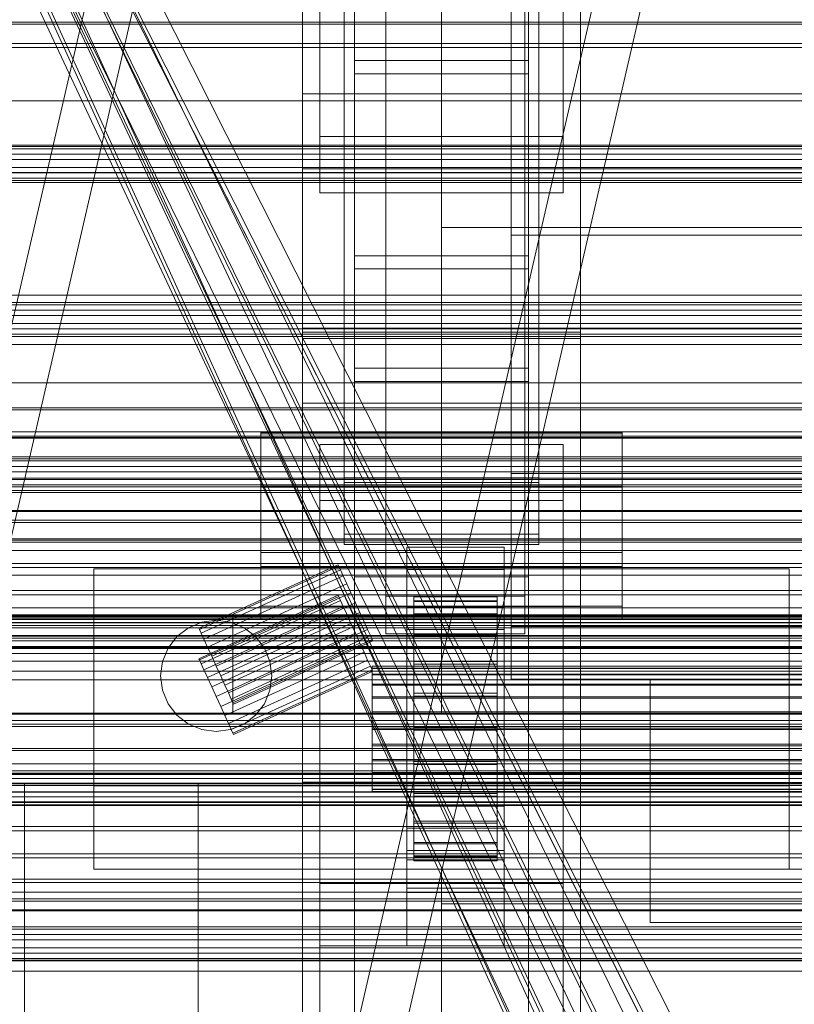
# Model space of a CAD drawing. Header units: millimetres. Extents: x -4738 to 65662, y -68080 to 6847.
# Tile 191 of 256: x -491 to -379, y -34792 to -34650. Entities that reach past the tile are written whole.
import ezdxf

# ---------------------------------------------------------------- set-up
doc = ezdxf.new("R2010")
doc.units = ezdxf.units.MM
for name, color, linetype, lineweight in [('COTAS_O', 1, 'Continuous', 0), ('frontal_briquetadora', 7, 'Continuous', 0), ('frontal_C01', 7, 'Continuous', 0), ('frontal_C02', 7, 'Continuous', 0), ('frontal_C03', 7, 'Continuous', 0), ('frontal_mezcladora', 7, 'Continuous', 0), ('frontal_secador', 7, 'Continuous', 0), ('frontal_tolva-C01', 7, 'Continuous', 0)]:
    doc.layers.add(name, color=color, linetype=linetype, lineweight=lineweight)
doc.dimstyles.new('R19_100', dxfattribs={"dimtxt": 250, "dimasz": 150, "dimexe": 150, "dimexo": 80, "dimgap": 100, "dimtad": 1, "dimtih": 1, "dimtoh": 1, "dimdsep": 46, "dimcen": 0.09, "dimadec": 0, "dimazin": 0, "dimtfac": 1, "dimtdec": 4, "dimtofl": 0, "dimtmove": 0, "dimatfit": 3, "dimfxl": 1, "dimtolj": 1, "dimtzin": 0, "dimarcsym": 0})

# ---------------------------------------------------------------- blocks, each defined once
blk = doc.blocks.new('DIM_R31_51')
at = {"layer": 'COTAS_O'}
for p, q in [((-650, -33700), (50, -33700)), ((50, -33700), (5, -33850)), ((50, -34900), (50, -33700)), ((50, -33700), (95, -33850)), ((50, -34900), (5, -34750)), ((50, -34900), (95, -34750)), ((-650, -34900), (50, -34900))]:
    blk.add_line(p, q, dxfattribs=at)
blk.add_text('1200 O', height=250, rotation=90, dxfattribs=at).set_placement((-50, -34300))
blk = doc.blocks.new('DIM_R31_52')
at = {"layer": 'COTAS_O'}
for p, q in [((-650, -34200), (-500, -34155)), ((650, -34200), (500, -34155)), ((-650, -34900), (-650, -34200)), ((-650, -34200), (650, -34200)), ((-650, -34200), (-500, -34245)), ((650, -34200), (500, -34245)), ((650, -34900), (650, -34200))]:
    blk.add_line(p, q, dxfattribs=at)
blk.add_text('1300 O', height=250, dxfattribs=at).set_placement((0, -34100))

msp = doc.modelspace()

# ---------------------------------------------------------------- linework, layer by layer
at = {"layer": 'frontal_briquetadora'}
for p, q in [((-430, -34680), (-430, -33820)), ((-430, -34680), (-430, -34260)), ((-430, -34680), (-430, -34305)), ((-430, -34471), (-430, -34680)), ((-430, -34496), (-430, -34680)), ((-430, -34680), (-223.45, -34680)), ((-430, -34680), (-210, -34680)), ((-430, -34680), (-320, -34680)), ((-430, -34736), (-430, -34680)), ((-1480, -34736), (-460, -34736)), ((-460, -34750), (-460, -34736)), ((-430, -34750), (-430, -34736)), ((-430, -34736), (-210, -34736)), ((-430, -34736), (-320, -34736)), ((-1330, -34750), (-460, -34750)), ((-460, -34750), (-430, -34750)), ((-430, -34750), (-210, -34750)), ((-430, -34750), (-320, -34750)), ((-490, -34940), (-490, -34760)), ((-490, -34760), (490, -34760)), ((-490, -34760), (340, -34760)), ((-490, -34760), (-320, -34760))]:
    msp.add_line(p, q, dxfattribs=at)
at = {"layer": 'frontal_C01'}
for p, q in [((-442.5, -34657.873), (-442.5, -34055.074)), ((-417.5, -34055.074), (-417.5, -34657.873)), ((-442.5, -34684.054), (-442.5, -34081.254)), ((-417.5, -34684.054), (-417.5, -34081.254)), ((-450, -34695.038), (-450, -34371.499)), ((-450, -34695.982), (-450, -34372.443)), ((-410, -34695.038), (-410, -34371.499)), ((-410, -34372.443), (-410, -34695.982)), ((-447.5, -34666.919), (-447.5, -34387.659)), ((-412.5, -34387.659), (-412.5, -34666.919)), ((-447.5, -34675.008), (-447.5, -34395.747)), ((-412.5, -34675.008), (-412.5, -34395.747)), ((-450, -34734.501), (-450, -34410.962)), ((-410, -34734.501), (-410, -34410.962)), ((-438, -34733.054), (-438, -34587.753)), ((-418, -34587.753), (-418, -34733.054)), ((-438, -34593.145), (-438, -34738.446)), ((-418, -34738.446), (-418, -34593.145)), ((-787.595, -35975), (-470, -34599.343)), ((-780.595, -35975), (-463, -34599.343)), ((-714.595, -35975), (-397, -34599.343)), ((-707.595, -35975), (-390, -34599.343)), ((-444, -34716.011), (-444, -34623.04)), ((-416, -34623.04), (-416, -34716.011)), ((-444, -34631.128), (-444, -34724.099)), ((-416, -34724.099), (-416, -34631.128)), ((-450, -34646.889), (-450, -34695.038)), ((-450, -34970.428), (-450, -34646.889)), ((-410, -34695.038), (-410, -34646.889)), ((-410, -34646.889), (-410, -34970.428)), ((-417.5, -34655.973), (-442.5, -34655.973)), ((-442.5, -34655.973), (-442.5, -34685.954)), ((-442.5, -34700.251), (-442.5, -34655.973)), ((-417.5, -34685.954), (-417.5, -34655.973)), ((-417.5, -34655.973), (-417.5, -34700.251)), ((-442.5, -34684.054), (-442.5, -34657.873)), ((-442.5, -34657.873), (-417.5, -34657.873)), ((-417.5, -34657.873), (-417.5, -34684.054)), ((-450, -34671.541), (-450, -34660.756)), ((-450, -34660.756), (450, -34660.756)), ((-450, -34694.46), (-450, -34660.756)), ((-412.5, -34666.919), (-447.5, -34666.919)), ((-447.5, -34666.919), (-447.5, -34675.008)), ((-412.5, -34675.008), (-412.5, -34666.919)), ((450, -34671.541), (-450, -34671.541)), ((-450, -34671.541), (-450, -34705.245)), ((-447.5, -34675.008), (-412.5, -34675.008)), ((-417.5, -34684.054), (-442.5, -34684.054)), ((-442.5, -34685.954), (-417.5, -34685.954)), ((-442.5, -34730.232), (-442.5, -34685.954)), ((-417.5, -34730.232), (-417.5, -34685.954)), ((450, -34694.46), (-450, -34694.46)), ((-450, -34694.46), (-450, -34705.245)), ((-450, -34695.038), (-410, -34695.038)), ((-450, -35018.576), (-450, -34695.038)), ((-410, -35018.576), (-410, -34695.038)), ((-410, -34695.982), (-450, -34695.982)), ((-450, -34695.982), (-450, -34734.501)), ((-450, -35019.521), (-450, -34695.982)), ((-410, -34734.501), (-410, -34695.982)), ((-410, -34695.982), (-410, -35019.521)), ((-442.5, -34730.232), (-442.5, -34700.251)), ((-442.5, -34700.251), (-417.5, -34700.251)), ((-417.5, -34700.251), (-417.5, -34730.232)), ((-417.5, -34702.151), (-442.5, -34702.151)), ((-442.5, -34702.151), (-442.5, -34728.332)), ((-442.5, -35304.951), (-442.5, -34702.151)), ((-417.5, -34728.332), (-417.5, -34702.151)), ((-417.5, -34702.151), (-417.5, -35304.951)), ((-450, -34705.245), (450, -34705.245)), ((-456, -34726.757), (-456, -34709.501)), ((-456, -34709.501), (-404, -34709.501)), ((-456, -34717.205), (-456, -34709.501)), ((-404, -34709.501), (-404, -34726.757)), ((-404, -34709.501), (-404, -34717.205)), ((-447.5, -34719.286), (-447.5, -34711.197)), ((-447.5, -34711.197), (-412.5, -34711.197)), ((-447.5, -34990.458), (-447.5, -34711.197)), ((-412.5, -34711.197), (-412.5, -34719.286)), ((-412.5, -34711.197), (-412.5, -34990.458)), ((-416, -34716.011), (-444, -34716.011)), ((-444, -34716.011), (-444, -34724.099)), ((-416, -34724.099), (-416, -34716.011)), ((-404, -34717.205), (-456, -34717.205)), ((-456, -34717.205), (-456, -34734.46)), ((-404, -34734.46), (-404, -34717.205)), ((-412.5, -34719.286), (-447.5, -34719.286)), ((-447.5, -34998.546), (-447.5, -34719.286)), ((-412.5, -34998.546), (-412.5, -34719.286)), ((-444, -34724.099), (-416, -34724.099)), ((-404, -34726.757), (-456, -34726.757)), ((-456, -34726.757), (-456, -34734.46)), ((-435, -34729.202), (-435, -34725.966)), ((-435, -34725.966), (-421, -34725.966)), ((-435, -34766.411), (-435, -34725.966)), ((-421, -34725.966), (-421, -34729.202)), ((-421, -34725.966), (-421, -34766.411)), ((-404, -34734.46), (-404, -34726.757)), ((-442.5, -34728.332), (-417.5, -34728.332)), ((-442.5, -35331.131), (-442.5, -34728.332)), ((-421, -34729.202), (-435, -34729.202)), ((-435, -34729.202), (-435, -34769.646)), ((-421, -34769.646), (-421, -34729.202)), ((-417.5, -35331.131), (-417.5, -34728.332)), ((-417.5, -34730.232), (-442.5, -34730.232)), ((-418, -34733.054), (-438, -34733.054)), ((-438, -34733.054), (-438, -34738.446)), ((-434, -34743.121), (-434, -34733.121)), ((-434, -34733.121), (-434, -34733.714)), ((-434, -34733.121), (-422, -34733.121)), ((-434, -34733.824), (-434, -34733.121)), ((-434, -34743.401), (-434, -34733.714)), ((-434, -34733.714), (-434, -34735.56)), ((-434, -34733.714), (-422, -34733.714)), ((-434, -34743.453), (-434, -34733.824)), ((-434, -34733.824), (-422, -34733.824)), ((-434, -34735.773), (-434, -34733.824)), ((-422, -34733.714), (-422, -34733.121)), ((-422, -34733.121), (-422, -34743.121)), ((-422, -34733.121), (-422, -34733.824)), ((-422, -34735.56), (-422, -34733.714)), ((-422, -34733.714), (-422, -34743.401)), ((-422, -34733.824), (-422, -34743.453)), ((-422, -34733.824), (-422, -34735.773)), ((-418, -34738.446), (-418, -34733.054)), ((-456, -34734.46), (-404, -34734.46)), ((-450, -34734.501), (-410, -34734.501)), ((-450, -35058.04), (-450, -34734.501)), ((-435, -34737.829), (-435, -34734.594)), ((-435, -34734.594), (-421, -34734.594)), ((-435, -34775.039), (-435, -34734.594)), ((-421, -34734.594), (-421, -34737.829)), ((-421, -34734.594), (-421, -34775.039)), ((-410, -35058.04), (-410, -34734.501)), ((-434, -34744.276), (-434, -34735.56)), ((-434, -34735.56), (-434, -34738.536)), ((-434, -34735.56), (-422, -34735.56)), ((-434, -34744.377), (-434, -34735.773)), ((-434, -34735.773), (-422, -34735.773)), ((-434, -34738.836), (-434, -34735.773)), ((-422, -34738.536), (-422, -34735.56)), ((-422, -34735.56), (-422, -34744.276)), ((-422, -34735.773), (-422, -34744.377)), ((-422, -34735.773), (-422, -34738.836)), ((-421, -34737.829), (-435, -34737.829)), ((-435, -34737.829), (-435, -34778.274)), ((-421, -34778.274), (-421, -34737.829)), ((-438, -34738.446), (-418, -34738.446)), ((-434, -34745.685), (-434, -34738.536)), ((-434, -34738.536), (-434, -34742.437)), ((-434, -34738.536), (-422, -34738.536)), ((-434, -34745.828), (-434, -34738.836)), ((-434, -34738.836), (-422, -34738.836)), ((-434, -34742.805), (-434, -34738.836)), ((-422, -34742.437), (-422, -34738.536)), ((-422, -34738.536), (-422, -34745.685)), ((-422, -34738.836), (-422, -34745.828)), ((-422, -34738.836), (-422, -34742.805)), ((-440, -34743.453), (-440, -34743.121)), ((-440, -34743.121), (-440, -34743.401)), ((-440, -34743.121), (440, -34743.121)), ((-440, -34743.401), (-440, -34744.276)), ((-440, -34743.401), (440, -34743.401)), ((-440, -34744.377), (-440, -34743.453)), ((-440, -34743.453), (440, -34743.453)), ((-434, -34747.533), (-434, -34742.437)), ((-434, -34742.437), (-434, -34746.997)), ((-434, -34742.437), (-422, -34742.437)), ((-434, -34747.708), (-434, -34742.805)), ((-434, -34742.805), (-422, -34742.805)), ((-434, -34747.408), (-434, -34742.805)), ((-434, -34743.401), (-434, -34743.121)), ((-422, -34743.121), (-434, -34743.121)), ((-434, -34743.121), (-434, -34743.453)), ((-434, -34744.276), (-434, -34743.401)), ((-422, -34743.401), (-434, -34743.401)), ((-422, -34743.453), (-434, -34743.453)), ((-434, -34743.453), (-434, -34744.377)), ((-422, -34746.997), (-422, -34742.437)), ((-422, -34742.437), (-422, -34747.533)), ((-422, -34742.805), (-422, -34747.708)), ((-422, -34742.805), (-422, -34747.408)), ((-422, -34743.121), (-422, -34743.401)), ((-422, -34743.453), (-422, -34743.121)), ((-422, -34743.401), (-422, -34744.276)), ((-422, -34744.377), (-422, -34743.453)), ((-440, -34744.276), (-440, -34745.685)), ((-440, -34744.276), (440, -34744.276)), ((-440, -34745.828), (-440, -34744.377)), ((-440, -34744.377), (440, -34744.377)), ((-434, -34745.685), (-434, -34744.276)), ((-422, -34744.276), (-434, -34744.276)), ((-422, -34744.377), (-434, -34744.377)), ((-434, -34744.377), (-434, -34745.828)), ((-422, -34744.276), (-422, -34745.685)), ((-422, -34745.828), (-422, -34744.377)), ((-440, -34745.685), (-440, -34747.533)), ((-440, -34745.685), (440, -34745.685)), ((-440, -34747.708), (-440, -34745.828)), ((-440, -34745.828), (440, -34745.828)), ((-434, -34747.533), (-434, -34745.685)), ((-422, -34745.685), (-434, -34745.685)), ((-422, -34745.828), (-434, -34745.828)), ((-434, -34745.828), (-434, -34747.708)), ((-422, -34745.685), (-422, -34747.533)), ((-422, -34747.708), (-422, -34745.828)), ((-440, -34747.533), (-440, -34749.694)), ((-440, -34747.533), (440, -34747.533)), ((-440, -34749.888), (-440, -34747.708)), ((-440, -34747.708), (440, -34747.708)), ((-434, -34746.997), (-434, -34749.694)), ((-422, -34746.997), (-434, -34746.997)), ((-434, -34746.997), (-434, -34751.907)), ((-434, -34749.888), (-434, -34747.408)), ((-434, -34747.408), (-422, -34747.408)), ((-434, -34752.333), (-434, -34747.408)), ((-434, -34749.694), (-434, -34747.533)), ((-422, -34747.533), (-434, -34747.533)), ((-422, -34747.708), (-434, -34747.708)), ((-434, -34747.708), (-434, -34749.888)), ((-422, -34749.694), (-422, -34746.997)), ((-422, -34751.907), (-422, -34746.997)), ((-422, -34747.408), (-422, -34749.888)), ((-422, -34747.408), (-422, -34752.333)), ((-422, -34747.533), (-422, -34749.694)), ((-422, -34749.888), (-422, -34747.708)), ((-440, -34749.694), (-440, -34752.019)), ((440, -34749.694), (-440, -34749.694)), ((-440, -34752.221), (-440, -34749.888)), ((-440, -34749.888), (440, -34749.888)), ((-434, -34749.694), (-422, -34749.694)), ((-434, -34752.019), (-434, -34749.694)), ((-422, -34749.888), (-434, -34749.888)), ((-434, -34749.888), (-434, -34752.221)), ((-422, -34749.694), (-422, -34752.019)), ((-422, -34752.221), (-422, -34749.888)), ((-440, -34752.019), (-440, -34754.352)), ((-440, -34752.019), (440, -34752.019)), ((-440, -34754.547), (-440, -34752.221)), ((-440, -34752.221), (440, -34752.221)), ((-434, -34752.019), (-434, -34751.907)), ((-434, -34751.907), (-434, -34756.832)), ((-434, -34751.907), (-422, -34751.907)), ((-434, -34754.352), (-434, -34752.019)), ((-422, -34752.019), (-434, -34752.019)), ((-434, -34752.221), (-434, -34752.333)), ((-422, -34752.221), (-434, -34752.221)), ((-434, -34752.221), (-434, -34754.547)), ((-422, -34756.832), (-422, -34751.907)), ((-422, -34751.907), (-422, -34752.019)), ((-422, -34752.019), (-422, -34754.352)), ((-422, -34752.333), (-422, -34752.221)), ((-422, -34754.547), (-422, -34752.221)), ((-434, -34752.333), (-422, -34752.333)), ((-434, -34757.243), (-434, -34752.333)), ((-422, -34752.333), (-422, -34757.243)), ((-440, -34754.352), (-440, -34756.533)), ((-440, -34754.352), (440, -34754.352)), ((-440, -34756.707), (-440, -34754.547)), ((-440, -34754.547), (440, -34754.547)), ((-434, -34756.533), (-434, -34754.352)), ((-434, -34754.352), (-434, -34756.832)), ((-422, -34754.352), (-434, -34754.352)), ((-434, -34754.547), (-434, -34757.243)), ((-422, -34754.547), (-434, -34754.547)), ((-434, -34754.547), (-434, -34756.707)), ((-422, -34756.832), (-422, -34754.352)), ((-422, -34754.352), (-422, -34756.533)), ((-422, -34757.243), (-422, -34754.547)), ((-422, -34756.707), (-422, -34754.547)), ((-440, -34756.533), (-440, -34758.412)), ((-440, -34756.533), (440, -34756.533)), ((-434, -34758.412), (-434, -34756.533)), ((-434, -34756.533), (-434, -34761.435)), ((-422, -34756.533), (-434, -34756.533)), ((-422, -34761.435), (-422, -34756.533)), ((-422, -34756.533), (-422, -34758.412)), ((-440, -34758.555), (-440, -34756.707)), ((-440, -34756.707), (440, -34756.707)), ((-434, -34756.707), (-434, -34761.804)), ((-422, -34756.707), (-434, -34756.707)), ((-434, -34756.707), (-434, -34758.555)), ((-434, -34756.832), (-434, -34761.435)), ((-434, -34756.832), (-422, -34756.832)), ((-434, -34757.243), (-422, -34757.243)), ((-434, -34761.804), (-434, -34757.243)), ((-422, -34761.804), (-422, -34756.707)), ((-422, -34758.555), (-422, -34756.707)), ((-422, -34761.435), (-422, -34756.832)), ((-422, -34757.243), (-422, -34761.804)), ((-440, -34758.412), (-440, -34759.864)), ((-440, -34758.412), (440, -34758.412)), ((-440, -34759.964), (-440, -34758.555)), ((-440, -34758.555), (440, -34758.555)), ((-434, -34759.864), (-434, -34758.412)), ((-434, -34758.412), (-434, -34765.404)), ((-422, -34758.412), (-434, -34758.412)), ((-434, -34758.555), (-434, -34765.705)), ((-422, -34758.555), (-434, -34758.555)), ((-434, -34758.555), (-434, -34759.964)), ((-422, -34765.404), (-422, -34758.412)), ((-422, -34758.412), (-422, -34759.864)), ((-422, -34765.705), (-422, -34758.555)), ((-422, -34759.964), (-422, -34758.555)), ((-440, -34759.864), (-440, -34760.787)), ((-440, -34759.864), (440, -34759.864)), ((-440, -34760.839), (-440, -34759.964)), ((-440, -34759.964), (440, -34759.964)), ((-440, -34760.787), (-440, -34761.12)), ((-440, -34760.787), (440, -34760.787)), ((-434, -34760.787), (-434, -34759.864)), ((-434, -34759.864), (-434, -34768.467)), ((-422, -34759.864), (-434, -34759.864)), ((-434, -34759.964), (-434, -34768.68)), ((-422, -34759.964), (-434, -34759.964)), ((-434, -34759.964), (-434, -34760.839)), ((-434, -34761.12), (-434, -34760.787)), ((-434, -34760.787), (-434, -34770.417)), ((-422, -34760.787), (-434, -34760.787)), ((-422, -34768.467), (-422, -34759.864)), ((-422, -34759.864), (-422, -34760.787)), ((-422, -34768.68), (-422, -34759.964)), ((-422, -34760.839), (-422, -34759.964)), ((-422, -34770.417), (-422, -34760.787)), ((-422, -34760.787), (-422, -34761.12)), ((-440, -34761.12), (-440, -34760.839)), ((-440, -34760.839), (440, -34760.839)), ((-440, -34761.12), (440, -34761.12)), ((-434, -34760.839), (-434, -34770.527)), ((-422, -34760.839), (-434, -34760.839)), ((-434, -34760.839), (-434, -34761.12)), ((-434, -34761.12), (-434, -34771.119)), ((-422, -34761.12), (-434, -34761.12)), ((-434, -34761.435), (-434, -34765.404)), ((-434, -34761.435), (-422, -34761.435)), ((-434, -34761.804), (-422, -34761.804)), ((-434, -34765.705), (-434, -34761.804)), ((-422, -34770.527), (-422, -34760.839)), ((-422, -34761.12), (-422, -34760.839)), ((-422, -34771.119), (-422, -34761.12)), ((-422, -34765.404), (-422, -34761.435)), ((-422, -34761.804), (-422, -34765.705)), ((-435, -34775.655), (-435, -34763.252)), ((-435, -34763.252), (-421, -34763.252)), ((-435, -34770.956), (-435, -34763.252)), ((-421, -34763.252), (-421, -34775.655)), ((-421, -34763.252), (-421, -34770.956)), ((-421, -34766.411), (-435, -34766.411)), ((-435, -34766.411), (-435, -34769.646)), ((-434, -34765.404), (-434, -34768.467)), ((-434, -34765.404), (-422, -34765.404)), ((-434, -34765.705), (-422, -34765.705)), ((-434, -34768.68), (-434, -34765.705)), ((-422, -34768.467), (-422, -34765.404)), ((-422, -34765.705), (-422, -34768.68)), ((-421, -34769.646), (-421, -34766.411)), ((-434, -34768.467), (-434, -34770.417)), ((-434, -34768.467), (-422, -34768.467)), ((-434, -34768.68), (-422, -34768.68)), ((-434, -34770.527), (-434, -34768.68)), ((-422, -34770.417), (-422, -34768.467)), ((-422, -34768.68), (-422, -34770.527)), ((-435, -34769.646), (-421, -34769.646)), ((-434, -34770.417), (-434, -34771.119)), ((-434, -34770.417), (-422, -34770.417)), ((-434, -34770.527), (-422, -34770.527)), ((-434, -34771.119), (-434, -34770.527)), ((-422, -34771.119), (-422, -34770.417)), ((-422, -34770.527), (-422, -34771.119)), ((-421, -34770.956), (-435, -34770.956)), ((-435, -34770.956), (-435, -34783.358)), ((-434, -34771.119), (-422, -34771.119)), ((-421, -34783.358), (-421, -34770.956)), ((-421, -34775.039), (-435, -34775.039)), ((-435, -34775.039), (-435, -34778.274)), ((-421, -34775.655), (-435, -34775.655)), ((-435, -34775.655), (-435, -34783.358)), ((-421, -34778.274), (-421, -34775.039)), ((-421, -34783.358), (-421, -34775.655)), ((-435, -34778.274), (-421, -34778.274)), ((-435, -34783.358), (-421, -34783.358))]:
    msp.add_line(p, q, dxfattribs=at)
at = {"layer": 'frontal_C02'}
for p, q in [((-450, -34759.774), (-450, -34402.112)), ((-410, -34402.112), (-410, -34759.774)), ((-442.5, -34946.786), (-442.5, -34407.76)), ((-417.5, -34407.76), (-417.5, -34946.786)), ((-442.5, -34973.672), (-442.5, -34434.646)), ((-417.5, -34973.672), (-417.5, -34434.646)), ((-450, -34797.956), (-450, -34440.294)), ((-410, -34797.956), (-410, -34440.294)), ((-450, -34936.365), (-450, -34578.704)), ((-410, -34578.704), (-410, -34936.365)), ((-444, -34716.673), (-444, -34622.919)), ((-416, -34622.919), (-416, -34716.673)), ((-450, -34984.093), (-450, -34626.431)), ((-410, -34984.093), (-410, -34626.431)), ((-444, -34631.86), (-444, -34725.615)), ((-416, -34725.615), (-416, -34631.86)), ((-456, -34728.772), (-456, -34709.697)), ((-456, -34709.697), (-404, -34709.697)), ((-456, -34717.334), (-456, -34709.697)), ((-404, -34709.697), (-404, -34728.772)), ((-404, -34709.697), (-404, -34717.334)), ((-416, -34716.673), (-444, -34716.673)), ((-444, -34716.673), (-444, -34725.615)), ((-416, -34725.615), (-416, -34716.673)), ((-404, -34717.334), (-456, -34717.334)), ((-456, -34717.334), (-456, -34736.409)), ((-404, -34736.409), (-404, -34717.334)), ((-444, -34725.615), (-416, -34725.615)), ((-480, -34760.309), (-480, -34729.085)), ((-480, -34729.085), (-380, -34729.085)), ((-480, -34772.309), (-480, -34729.085)), ((-404, -34728.772), (-456, -34728.772)), ((-456, -34728.772), (-456, -34736.409)), ((-404, -34736.409), (-404, -34728.772)), ((-380, -34729.085), (-380, -34760.309)), ((-380, -34729.085), (-380, -34772.309)), ((-456, -34736.409), (-404, -34736.409)), ((-380, -34760.309), (-480, -34760.309)), ((-480, -34760.309), (-480, -34772.309)), ((-410, -34759.774), (-450, -34759.774)), ((-450, -34759.774), (-450, -34797.956)), ((-450, -35117.436), (-450, -34759.774)), ((-410, -34797.956), (-410, -34759.774)), ((-410, -34759.774), (-410, -35117.436)), ((-380, -34772.309), (-380, -34760.309)), ((-480, -34772.309), (-380, -34772.309)), ((-430, -34772.309), (-430, -34777.309)), ((430, -34772.309), (-430, -34772.309)), ((-447.5, -34783.336), (-447.5, -34774.394)), ((-447.5, -34774.394), (-412.5, -34774.394)), ((-447.5, -34955.758), (-447.5, -34774.394)), ((-412.5, -34774.394), (-412.5, -34783.336)), ((-412.5, -34774.394), (-412.5, -34955.758)), ((430, -34777.309), (-430, -34777.309)), ((-430, -34777.309), (-430, -34827.309)), ((-412.5, -34783.336), (-447.5, -34783.336)), ((-447.5, -34964.7), (-447.5, -34783.336)), ((-412.5, -34964.7), (-412.5, -34783.336))]:
    msp.add_line(p, q, dxfattribs=at)
at = {"layer": 'frontal_C03'}
for p, q in [((1250, -34650.437), (-1250, -34650.437)), ((1250, -34650.753), (-1250, -34650.753)), ((1250, -34668.339), (-1250, -34668.339)), ((1250, -34668.655), (-1250, -34668.655)), ((1250, -34669.449), (-1250, -34669.449)), ((-1250, -34670.213), (1250, -34670.213)), ((1250, -34671.336), (-1250, -34671.336)), ((1250, -34672.1), (-1250, -34672.1)), ((1250, -34672.894), (-1250, -34672.894)), ((1250, -34673.211), (-1250, -34673.211)), ((1250, -34690.796), (-1250, -34690.796)), ((1250, -34691.113), (-1250, -34691.113)), ((1250, -34691.907), (-1250, -34691.907)), ((-1250, -34692.671), (1250, -34692.671)), ((1250, -34693.794), (-1250, -34693.794)), ((1250, -34694.558), (-1250, -34694.558)), ((1250, -34695.352), (-1250, -34695.352)), ((-1575.677, -34696.815), (1575.677, -34696.815)), ((1250, -34695.668), (-1250, -34695.668)), ((1250, -34705.923), (-1250, -34705.923)), ((1250, -34706.217), (-1250, -34706.217)), ((1250, -34709.382), (-1250, -34709.382)), ((1250, -34710.22), (-1250, -34710.22)), ((1250, -34713.254), (-1250, -34713.254)), ((1250, -34713.57), (-1250, -34713.57)), ((-1699.4, -34715.169), (1699.4, -34715.169)), ((1250, -34714.364), (-1250, -34714.364)), ((-1250, -34715.129), (1250, -34715.129)), ((1250, -34716.069), (-1250, -34716.069)), ((1250, -34716.251), (-1250, -34716.251)), ((1250, -34717.016), (-1250, -34717.016)), ((1250, -34717.322), (-1250, -34717.322)), ((1250, -34717.81), (-1250, -34717.81)), ((1250, -34718.126), (-1250, -34718.126)), ((1496, -34720.716), (-1496, -34720.716)), ((1496, -34720.834), (-1496, -34720.834)), ((1496, -34722.1), (-1496, -34722.1)), ((1496, -34722.435), (-1496, -34722.435)), ((1496, -34724.774), (-1496, -34724.774)), ((1496, -34725.276), (-1496, -34725.276)), ((-1250, -34724.964), (1250, -34724.964)), ((1250, -34726.443), (-1250, -34726.443)), ((-1496, -34728.332), (1496, -34728.332)), ((1496, -34728.924), (-1496, -34728.924)), ((1496, -34732.233), (-1496, -34732.233)), ((1496, -34732.824), (-1496, -34732.824)), ((1250, -34734.714), (-1250, -34734.714)), ((1496, -34735.881), (-1496, -34735.881)), ((1496, -34736.382), (-1496, -34736.382)), ((1250, -34735.711), (-1250, -34735.711)), ((1250, -34736.028), (-1250, -34736.028)), ((1250, -34736.193), (-1250, -34736.193)), ((1250, -34736.822), (-1250, -34736.822)), ((1250, -34736.881), (-1250, -34736.881)), ((1250, -34737.257), (-1250, -34737.257)), ((-1250, -34737.586), (1250, -34737.586)), ((-1575.677, -34738.815), (1575.677, -34738.815)), ((1496, -34738.722), (-1496, -34738.722)), ((1496, -34739.057), (-1496, -34739.057)), ((1250, -34738.709), (-1250, -34738.709)), ((1250, -34739.473), (-1250, -34739.473)), ((1496, -34740.323), (-1496, -34740.323)), ((1496, -34740.44), (-1496, -34740.44)), ((1250, -34740.267), (-1250, -34740.267)), ((1250, -34740.584), (-1250, -34740.584)), ((1250, -34741.309), (-1250, -34741.309)), ((1250, -34742.381), (-1250, -34742.381)), ((1250, -34743.834), (-1250, -34743.834)), ((1250, -34745.088), (-1250, -34745.088)), ((1250, -34749.867), (-1250, -34749.867)), ((1250, -34750.937), (-1250, -34750.937)), ((1250, -34751.472), (-1250, -34751.472)), ((1250, -34751.774), (-1250, -34751.774)), ((1250, -34754.94), (-1250, -34754.94)), ((1250, -34755.234), (-1250, -34755.234)), ((-1699.4, -34757.169), (1699.4, -34757.169)), ((1496, -34758.577), (-1496, -34758.577)), ((1496, -34758.695), (-1496, -34758.695)), ((1250, -34758.169), (-1250, -34758.169)), ((1250, -34758.486), (-1250, -34758.486)), ((1250, -34759.28), (-1250, -34759.28)), ((1496, -34759.961), (-1496, -34759.961)), ((1496, -34760.296), (-1496, -34760.296)), ((-1250, -34760.044), (1250, -34760.044)), ((1250, -34761.167), (-1250, -34761.167)), ((-1250, -34761.253), (1250, -34761.253)), ((1250, -34761.931), (-1250, -34761.931)), ((1496, -34762.636), (-1496, -34762.636)), ((1496, -34763.137), (-1496, -34763.137)), ((1250, -34762.725), (-1250, -34762.725)), ((1250, -34763.041), (-1250, -34763.041)), ((1250, -34763.146), (-1250, -34763.146)), ((-1496, -34766.194), (1496, -34766.194)), ((1496, -34766.785), (-1496, -34766.785)), ((1496, -34770.094), (-1496, -34770.094)), ((1496, -34770.685), (-1496, -34770.685)), ((1496, -34773.742), (-1496, -34773.742)), ((1496, -34774.244), (-1496, -34774.244)), ((1250, -34773.733), (-1250, -34773.733)), ((1250, -34775.626), (-1250, -34775.626)), ((1496, -34776.583), (-1496, -34776.583)), ((1496, -34776.918), (-1496, -34776.918)), ((1496, -34778.184), (-1496, -34778.184)), ((1496, -34778.302), (-1496, -34778.302)), ((1250, -34780.627), (-1250, -34780.627)), ((1250, -34780.943), (-1250, -34780.943)), ((1250, -34781.737), (-1250, -34781.737)), ((-1250, -34782.501), (1250, -34782.501)), ((1250, -34783.624), (-1250, -34783.624)), ((1250, -34784.388), (-1250, -34784.388)), ((1250, -34785.182), (-1250, -34785.182)), ((1250, -34785.407), (-1250, -34785.407)), ((1250, -34785.499), (-1250, -34785.499)), ((1250, -34787.012), (-1250, -34787.012))]:
    msp.add_line(p, q, dxfattribs=at)
at = {"layer": 'frontal_mezcladora'}
for p, q in [((-420, -34637.898), (-420, -34681.107)), ((-420, -34681.107), (-420, -34715.398)), ((-420, -34681.107), (240, -34681.107)), ((-625, -34710), (625, -34710)), ((-625, -34710), (-150, -34710)), ((-420, -34715.398), (-420, -34737.414)), ((-420, -34715.398), (240, -34715.398)), ((-625, -34725), (625, -34725)), ((-625, -34730), (625, -34730)), ((-625, -34730), (-150, -34730)), ((-420, -34737.414), (-420, -34745)), ((-420, -34737.414), (240, -34737.414)), ((-420, -34745), (240, -34745)), ((-400, -34745), (220, -34745)), ((-400, -34780), (-400, -34745)), ((-600, -34760), (600, -34760)), ((-465, -34760), (295, -34760)), ((-465, -34795), (-465, -34760)), ((-400, -34780), (220, -34780))]:
    msp.add_line(p, q, dxfattribs=at)
at = {"layer": 'frontal_secador'}
for p, q in [((1360, -34653.5), (-1360, -34653.5)), ((1250, -34654.076), (-1250, -34654.076)), ((1360, -34661.784), (-1360, -34661.784)), ((1360, -34668.141), (-1360, -34668.141)), ((1360, -34672.137), (-1360, -34672.137)), ((1360, -34673.5), (-1360, -34673.5)), ((1250, -34673.25), (-1250, -34673.25)), ((1250, -34689.715), (-1250, -34689.715)), ((1250, -34702.349), (-1250, -34702.349)), ((1250, -34710.291), (-1250, -34710.291)), ((1250, -34713), (-1250, -34713))]:
    msp.add_line(p, q, dxfattribs=at)
at = {"layer": 'frontal_tolva-C01'}
for p, q in [((-225, -35141.614), (-600, -34398.619)), ((-600, -34398.891), (-225, -35222.279)), ((-600, -34400), (-225, -35142.996)), ((-225, -35223.388), (-600, -34400)), ((-356.25, -34898.101), (-506.25, -34591.577)), ((-509.89, -34593.235), (-359.89, -34899.759)), ((-506.25, -34600.018), (-356.25, -34920.048)), ((-359.89, -34921.706), (-509.89, -34601.676)), ((-491.409, -34606.278), (-363.909, -34858.897)), ((-367.5, -34860.657), (-495, -34608.039)), ((-363.909, -34874.847), (-491.409, -34613.481)), ((-495, -34615.242), (-367.5, -34876.607)), ((-491.354, -34621.701), (-363.854, -34892.906)), ((-367.5, -34894.551), (-495, -34623.345)), ((-363.854, -34908.856), (-491.354, -34628.904)), ((-495, -34630.549), (-367.5, -34910.5)), ((-444.877, -34728.524), (-464.898, -34737.643)), ((-444.792, -34728.71), (-464.814, -34737.829)), ((-444.544, -34729.256), (-464.565, -34738.374)), ((-444.792, -34728.71), (-444.877, -34728.524)), ((-444.544, -34729.256), (-444.792, -34728.71)), ((-444.149, -34730.124), (-444.544, -34729.256)), ((-444.149, -34730.124), (-464.17, -34739.242)), ((-443.634, -34731.254), (-444.149, -34730.124)), ((-443.634, -34731.254), (-463.655, -34740.373)), ((-443.034, -34732.571), (-443.634, -34731.254)), ((-444.877, -34732.914), (-464.898, -34742.032)), ((-444.792, -34733.1), (-464.814, -34742.218)), ((-444.544, -34733.645), (-464.565, -34742.764)), ((-443.034, -34732.571), (-463.055, -34741.69)), ((-444.792, -34733.1), (-444.877, -34732.914)), ((-444.544, -34733.645), (-444.792, -34733.1)), ((-444.149, -34734.513), (-444.544, -34733.645)), ((-443.034, -34732.571), (-442.39, -34733.985)), ((-444.149, -34734.513), (-464.17, -34743.631)), ((-462.412, -34743.103), (-442.39, -34733.985)), ((-443.634, -34735.644), (-444.149, -34734.513)), ((-442.39, -34733.985), (-441.747, -34735.398)), ((-464.482, -34736.783), (-462.412, -34736.51)), ((-443.634, -34735.644), (-463.655, -34744.762)), ((-462.412, -34736.51), (-460.341, -34736.783)), ((-441.747, -34735.398), (-461.768, -34744.516)), ((-441.147, -34736.715), (-461.168, -34745.833)), ((-443.034, -34736.961), (-443.634, -34735.644)), ((-441.747, -34735.398), (-441.147, -34736.715)), ((-441.147, -34736.715), (-440.632, -34737.846)), ((-468.068, -34738.853), (-466.412, -34737.582)), ((-466.412, -34737.582), (-464.482, -34736.783)), ((-464.814, -34737.829), (-464.898, -34737.643)), ((-464.565, -34738.374), (-464.814, -34737.829)), ((-443.034, -34736.961), (-463.055, -34746.079)), ((-440.632, -34737.846), (-460.653, -34746.964)), ((-460.341, -34736.783), (-458.412, -34737.582)), ((-458.412, -34737.582), (-456.755, -34738.853)), ((-443.034, -34736.961), (-442.39, -34738.374)), ((-440.632, -34737.846), (-440.237, -34738.713)), ((-469.34, -34740.51), (-468.068, -34738.853)), ((-464.17, -34739.242), (-464.565, -34738.374)), ((-463.655, -34740.373), (-464.17, -34739.242)), ((-462.412, -34747.492), (-442.39, -34738.374)), ((-440.237, -34738.713), (-460.258, -34747.832)), ((-439.988, -34739.259), (-460.009, -34748.377)), ((-439.903, -34739.445), (-459.925, -34748.563)), ((-456.755, -34738.853), (-455.483, -34740.51)), ((-442.39, -34738.374), (-441.747, -34739.787)), ((-440.237, -34738.713), (-439.988, -34739.259)), ((-439.988, -34739.259), (-439.903, -34739.445)), ((-470.139, -34742.439), (-469.34, -34740.51)), ((-463.055, -34741.69), (-463.655, -34740.373)), ((-441.747, -34739.787), (-461.768, -34748.906)), ((-455.483, -34740.51), (-454.684, -34742.439)), ((-441.747, -34739.787), (-441.147, -34741.104)), ((-464.814, -34742.218), (-464.898, -34742.032)), ((-464.565, -34742.764), (-464.814, -34742.218)), ((-462.412, -34743.103), (-463.055, -34741.69)), ((-441.147, -34741.104), (-461.168, -34750.223)), ((-440.632, -34742.235), (-460.653, -34751.354)), ((-441.147, -34741.104), (-440.632, -34742.235)), ((-440.632, -34742.235), (-440.237, -34743.103)), ((-470.412, -34744.51), (-470.139, -34742.439)), ((-464.17, -34743.631), (-464.565, -34742.764)), ((-463.655, -34744.762), (-464.17, -34743.631)), ((-462.412, -34743.103), (-461.768, -34744.516)), ((-440.237, -34743.103), (-460.258, -34752.221)), ((-439.988, -34743.648), (-460.009, -34752.767)), ((-454.684, -34742.439), (-454.412, -34744.51)), ((-440.237, -34743.103), (-439.988, -34743.648)), ((-439.988, -34743.648), (-439.903, -34743.834)), ((-470.139, -34746.58), (-470.412, -34744.51)), ((-463.055, -34746.079), (-463.655, -34744.762)), ((-461.768, -34744.516), (-461.168, -34745.833)), ((-439.903, -34743.834), (-459.925, -34752.953)), ((-454.412, -34744.51), (-454.684, -34746.58)), ((-469.34, -34748.51), (-470.139, -34746.58)), ((-462.412, -34747.492), (-463.055, -34746.079)), ((-461.168, -34745.833), (-460.653, -34746.964)), ((-454.684, -34746.58), (-455.483, -34748.51)), ((-462.412, -34747.492), (-461.768, -34748.906)), ((-460.653, -34746.964), (-460.258, -34747.832)), ((-460.258, -34747.832), (-460.009, -34748.377)), ((-468.068, -34750.167), (-469.34, -34748.51)), ((-461.768, -34748.906), (-461.168, -34750.223)), ((-460.009, -34748.377), (-459.925, -34748.563)), ((-455.483, -34748.51), (-456.755, -34750.167)), ((-466.412, -34751.438), (-468.068, -34750.167)), ((-461.168, -34750.223), (-460.653, -34751.354)), ((-456.755, -34750.167), (-458.412, -34751.438)), ((-464.482, -34752.237), (-466.412, -34751.438)), ((-462.412, -34752.51), (-464.482, -34752.237)), ((-460.341, -34752.237), (-462.412, -34752.51)), ((-460.653, -34751.354), (-460.258, -34752.221)), ((-458.412, -34751.438), (-460.341, -34752.237)), ((-460.258, -34752.221), (-460.009, -34752.767)), ((-460.009, -34752.767), (-459.925, -34752.953))]:
    msp.add_line(p, q, dxfattribs=at)

# ---------------------------------------------------------------- dimensions: what is measured, and where the dimension line sits
at = {"layer": 'COTAS_O'}
for p2, distance, picture, middle in [((-650, -33700), -700, 'DIM_R31_51', (50, -34300)), ((650, -34900), 700, 'DIM_R31_52', (0, -34200))]:
    dim = msp.add_aligned_dim(p1=(-650, -34900), p2=p2, distance=distance, text='<> O', dimstyle='R19_100', dxfattribs=at)
    dim.commit()
    dim.dimension.update_dxf_attribs({"geometry": picture, "text_midpoint": middle})

doc.saveas('drawing.dxf')
